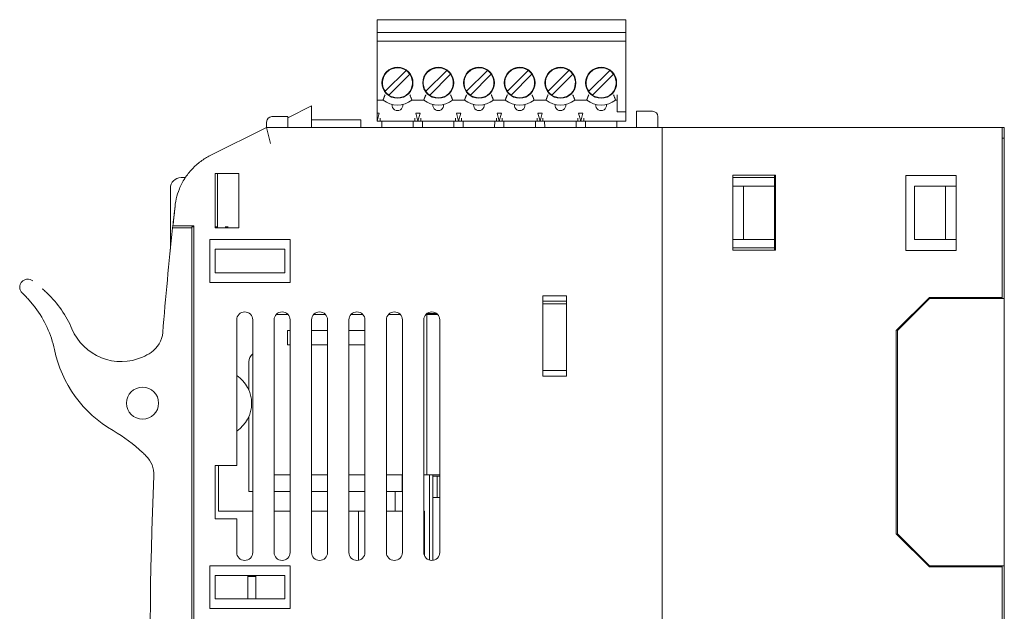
# Model space of a CAD drawing. Header units: millimetres. Extents: x 320 to 477, y -437 to -310.
# Tile 2 of 3: x 320 to 412, y -370 to -315. Entities that reach past the tile are written whole.
import ezdxf

# ---------------------------------------------------------------- set-up
doc = ezdxf.new("R2010")
doc.units = ezdxf.units.MM
doc.header["$MEASUREMENT"] = 0

msp = doc.modelspace()

# ---------------------------------------------------------------- linework, layer by layer
at = {"color": 0, "linetype": 'Continuous', "lineweight": 0, "extrusion": (0, 1, 0)}
for p, q in [((353.206, -314.84), (353.206, -315.34)), ((376.461, -314.84), (353.206, -314.84)), ((376.461, -315.34), (376.461, -314.84)), ((353.206, -316.04), (353.206, -315.34)), ((376.461, -315.34), (376.461, -316.04)), ((353.206, -316.84), (353.206, -316.04)), ((376.461, -316.04), (353.206, -316.04)), ((376.461, -316.84), (376.461, -316.04)), ((353.206, -316.84), (376.461, -316.84)), ((353.206, -316.84), (353.206, -317.14)), ((353.206, -321.85), (353.206, -317.14)), ((376.461, -317.14), (376.461, -316.84)), ((376.461, -317.14), (376.461, -322.94)), ((353.96, -321.537), (355.909, -319.589)), ((356.262, -319.942), (354.314, -321.89)), ((357.77, -321.537), (359.719, -319.589)), ((360.072, -319.942), (358.124, -321.89)), ((361.58, -321.537), (363.529, -319.589)), ((363.882, -319.942), (361.934, -321.89)), ((365.39, -321.537), (367.339, -319.589)), ((367.692, -319.942), (365.744, -321.89)), ((369.2, -321.537), (371.149, -319.589)), ((371.502, -319.942), (369.554, -321.89)), ((373.01, -321.537), (374.959, -319.589)), ((375.312, -319.942), (373.364, -321.89)), ((353.206, -321.85), (353.206, -322.35)), ((375.661, -321.85), (375.661, -322.94)), ((347.07, -322.905), (344.87, -324.005)), ((347.07, -322.905), (347.07, -324.582)), ((353.206, -322.35), (353.763, -322.35)), ((353.206, -323.59), (353.206, -322.35)), ((356.46, -322.35), (357.573, -322.35)), ((360.27, -322.35), (361.383, -322.35)), ((364.08, -322.35), (365.193, -322.35)), ((367.89, -322.35), (369.003, -322.35)), ((371.7, -322.35), (372.813, -322.35)), ((375.51, -322.35), (375.661, -322.35)), ((375.661, -323.44), (375.661, -322.94)), ((376.461, -323.44), (376.461, -322.94)), ((344.87, -323.905), (343.37, -323.905)), ((344.87, -323.905), (344.87, -324.405)), ((353.206, -324.34), (353.206, -323.59)), ((353.206, -324.34), (353.407, -323.59)), ((353.407, -323.59), (353.206, -323.59)), ((353.481, -324.34), (353.481, -324.04)), ((356.741, -324.04), (356.741, -324.34)), ((357.217, -323.59), (356.815, -323.59)), ((356.815, -323.59), (357.016, -324.34)), ((357.016, -324.34), (357.217, -323.59)), ((357.291, -324.34), (357.291, -324.04)), ((360.551, -324.04), (360.551, -324.34)), ((360.625, -323.59), (360.826, -324.34)), ((361.027, -323.59), (360.625, -323.59)), ((360.826, -324.34), (361.027, -323.59)), ((361.101, -324.34), (361.101, -324.04)), ((364.361, -324.04), (364.361, -324.34)), ((364.435, -323.59), (364.636, -324.34)), ((364.837, -323.59), (364.435, -323.59)), ((364.636, -324.34), (364.837, -323.59)), ((364.911, -324.34), (364.911, -324.04)), ((368.171, -324.04), (368.171, -324.34)), ((368.245, -323.59), (368.446, -324.34)), ((368.647, -323.59), (368.245, -323.59)), ((368.446, -324.34), (368.647, -323.59)), ((368.721, -324.34), (368.721, -324.04)), ((371.981, -324.04), (371.981, -324.34)), ((372.055, -323.59), (372.256, -324.34)), ((372.457, -323.59), (372.055, -323.59)), ((372.256, -324.34), (372.457, -323.59)), ((372.531, -324.34), (372.531, -324.04)), ((376.461, -323.44), (375.661, -323.44)), ((376.461, -323.44), (376.461, -324.04)), ((376.461, -324.34), (376.461, -324.04)), ((377.47, -323.405), (378.97, -323.405)), ((377.47, -323.405), (377.47, -323.905)), ((377.47, -323.905), (377.47, -324.905)), ((379.47, -324.905), (379.47, -323.905)), ((342.87, -324.905), (337.587, -327.547)), ((342.87, -324.905), (342.87, -324.405)), ((379.87, -324.905), (342.87, -324.905)), ((342.87, -324.905), (343.224, -326.405)), ((344.87, -324.405), (344.87, -324.905)), ((351.67, -324.205), (347.07, -324.205)), ((347.07, -324.582), (347.07, -324.905)), ((351.67, -324.205), (351.67, -324.905)), ((353.206, -324.34), (353.481, -324.34)), ((356.741, -324.34), (353.481, -324.34)), ((353.636, -324.34), (353.643, -324.905)), ((356.586, -324.34), (356.58, -324.905)), ((356.741, -324.34), (357.016, -324.34)), ((357.016, -324.34), (357.291, -324.34)), ((360.551, -324.34), (357.291, -324.34)), ((357.446, -324.34), (357.453, -324.905)), ((360.396, -324.34), (360.39, -324.905)), ((360.551, -324.34), (360.826, -324.34)), ((360.826, -324.34), (361.101, -324.34)), ((364.361, -324.34), (361.101, -324.34)), ((361.256, -324.34), (361.263, -324.905)), ((364.206, -324.34), (364.2, -324.905)), ((364.361, -324.34), (364.636, -324.34)), ((364.636, -324.34), (364.911, -324.34)), ((368.171, -324.34), (364.911, -324.34)), ((365.066, -324.34), (365.073, -324.905)), ((368.016, -324.34), (368.01, -324.905)), ((368.171, -324.34), (368.446, -324.34)), ((368.446, -324.34), (368.721, -324.34)), ((371.981, -324.34), (368.721, -324.34)), ((368.876, -324.34), (368.883, -324.905)), ((371.826, -324.34), (371.82, -324.905)), ((371.981, -324.34), (372.256, -324.34)), ((372.256, -324.34), (372.531, -324.34)), ((376.461, -324.34), (372.531, -324.34)), ((372.686, -324.34), (372.693, -324.905)), ((375.636, -324.34), (375.63, -324.905)), ((379.87, -325.905), (379.87, -324.905)), ((379.87, -324.905), (411.67, -324.905)), ((411.67, -324.905), (411.87, -324.905)), ((411.67, -324.905), (411.67, -325.905)), ((411.87, -324.905), (411.87, -340.905)), ((379.87, -325.905), (379.87, -420.905)), ((411.67, -340.805), (411.67, -325.905)), ((411.87, -325.905), (411.67, -325.905)), ((379.87, -326.405), (379.87, -420.405)), ((334.87, -329.605), (335.264, -329.605)), ((338.07, -329.205), (338.07, -334.305)), ((338.07, -329.205), (340.27, -329.205)), ((338.27, -334.205), (338.27, -329.205)), ((340.27, -329.205), (340.27, -334.305)), ((386.47, -329.38), (390.47, -329.38)), ((386.47, -336.38), (386.47, -329.38)), ((390.37, -329.58), (386.47, -329.58)), ((390.37, -329.38), (390.37, -329.58)), ((390.37, -330.405), (390.37, -329.58)), ((390.47, -329.38), (390.47, -336.38)), ((402.67, -336.405), (402.67, -329.405)), ((402.67, -329.405), (407.37, -329.405)), ((407.37, -329.405), (407.37, -336.405)), ((333.87, -336.305), (333.87, -330.605)), ((387.47, -330.405), (386.47, -330.405)), ((387.47, -330.405), (387.47, -335.405)), ((390.37, -330.405), (387.47, -330.405)), ((390.37, -330.405), (390.37, -335.405)), ((403.47, -330.405), (403.47, -335.405)), ((406.37, -330.405), (403.47, -330.405)), ((407.37, -330.405), (406.37, -330.405)), ((406.37, -330.405), (406.37, -335.405)), ((334.25, -332.771), (334.306, -332.258)), ((334.281, -332.546), (334.261, -332.771)), ((334.261, -332.771), (334.261, -332.771)), ((334.272, -332.771), (334.272, -332.77)), ((334.272, -332.771), (334.272, -332.771)), ((335.87, -334.305), (334.08, -334.305)), ((336.07, -334.105), (334.113, -334.105)), ((336.07, -334.205), (335.87, -334.205)), ((335.87, -334.205), (335.87, -334.305)), ((335.87, -334.305), (335.87, -409.677)), ((336.07, -412.705), (336.07, -334.105)), ((338.27, -334.205), (338.07, -334.205)), ((340.27, -334.304), (338.07, -334.304)), ((340.27, -334.305), (338.07, -334.305)), ((338.27, -334.205), (338.27, -334.304)), ((338.984, -334.205), (339.27, -334.205)), ((337.57, -335.405), (345.07, -335.405)), ((337.57, -339.405), (337.57, -335.405)), ((345.07, -335.405), (345.07, -339.405)), ((386.47, -335.405), (387.47, -335.405)), ((387.47, -335.405), (390.37, -335.405)), ((390.37, -336.18), (390.37, -335.405)), ((406.37, -335.405), (403.47, -335.405)), ((407.37, -335.405), (406.37, -335.405)), ((338.07, -336.305), (338.07, -338.505)), ((344.57, -336.305), (338.07, -336.305)), ((344.57, -338.505), (344.57, -336.305)), ((386.47, -336.18), (390.37, -336.18)), ((390.47, -336.38), (386.47, -336.38)), ((390.37, -336.18), (390.37, -336.38)), ((407.37, -336.405), (402.67, -336.405)), ((338.07, -338.505), (344.57, -338.505)), ((319.962, -339.362), (319.951, -339.374)), ((345.07, -339.405), (337.57, -339.405)), ((368.72, -340.655), (370.92, -340.655)), ((368.72, -348.155), (368.72, -340.655)), ((370.92, -340.655), (370.92, -348.155)), ((370.92, -341.155), (368.72, -341.155)), ((368.72, -341.405), (370.92, -341.405)), ((401.77, -343.905), (404.87, -340.805)), ((401.87, -343.905), (404.87, -340.905)), ((404.87, -340.805), (411.67, -340.805)), ((404.87, -340.905), (411.67, -340.905)), ((411.67, -340.805), (411.67, -340.905)), ((411.67, -340.905), (411.87, -340.905)), ((411.87, -340.905), (411.87, -365.905)), ((344.801, -342.405), (343.761, -342.405)), ((344.801, -342.405), (344.879, -342.405)), ((348.379, -342.405), (347.261, -342.405)), ((351.879, -342.405), (350.761, -342.405)), ((354.561, -342.405), (354.261, -342.405)), ((355.379, -342.405), (354.561, -342.405)), ((357.761, -342.405), (357.87, -342.405)), ((357.87, -342.305), (358.77, -342.305)), ((357.87, -342.405), (358.879, -342.405)), ((357.87, -357.405), (357.87, -342.405)), ((403.97, -341.805), (403.87, -341.805)), ((340.07, -356.515), (340.07, -342.905)), ((341.57, -364.655), (341.57, -342.905)), ((343.57, -364.655), (343.57, -342.905)), ((345.07, -364.655), (345.07, -342.905)), ((347.07, -364.655), (347.07, -342.905)), ((348.57, -364.655), (348.57, -342.905)), ((350.57, -364.655), (350.57, -342.905)), ((352.07, -364.655), (352.07, -342.905)), ((354.07, -364.655), (354.07, -342.905)), ((355.57, -364.655), (355.57, -342.905)), ((357.57, -364.655), (357.57, -342.905)), ((359.07, -364.655), (359.07, -342.905)), ((345.007, -343.905), (344.812, -343.905)), ((344.812, -345.255), (344.812, -343.905)), ((345.007, -343.905), (345.07, -343.905)), ((347.07, -343.905), (348.57, -343.905)), ((350.57, -343.905), (352.07, -343.905)), ((401.77, -362.905), (401.77, -343.905)), ((401.87, -362.905), (401.87, -343.905)), ((344.812, -345.255), (345.07, -345.255)), ((347.07, -345.255), (348.57, -345.255)), ((350.57, -345.255), (352.07, -345.255)), ((341.2, -346.845), (341.2, -349.44)), ((368.72, -347.655), (370.92, -347.655)), ((370.92, -348.155), (368.72, -348.155)), ((341.2, -351.971), (341.2, -358.945)), ((338.07, -361.515), (338.07, -356.515)), ((338.07, -356.515), (340.07, -356.515)), ((338.37, -356.515), (338.37, -360.805)), ((344.801, -357.405), (343.57, -357.405)), ((344.812, -357.405), (344.801, -357.405)), ((345.07, -357.405), (344.812, -357.405)), ((348.57, -357.405), (347.07, -357.405)), ((352.07, -357.405), (350.57, -357.405)), ((354.083, -357.405), (354.07, -357.405)), ((354.561, -357.405), (354.083, -357.405)), ((355.57, -357.405), (354.561, -357.405)), ((355.54, -357.405), (355.54, -358.945)), ((357.87, -357.405), (357.57, -357.405)), ((359.07, -357.405), (357.87, -357.405)), ((358.12, -365.378), (358.12, -357.405)), ((358.42, -365.399), (358.42, -357.405)), ((358.42, -357.505), (358.82, -357.505)), ((358.82, -357.505), (358.82, -359.505)), ((358.82, -357.505), (359.07, -357.505)), ((341.57, -358.945), (341.2, -358.945)), ((345.07, -358.945), (343.57, -358.945)), ((348.57, -358.945), (347.07, -358.945)), ((352.07, -358.945), (350.57, -358.945)), ((355.54, -358.945), (354.07, -358.945)), ((354.88, -360.805), (354.88, -358.945)), ((358.82, -359.505), (358.42, -359.505)), ((359.07, -359.505), (358.82, -359.505)), ((338.37, -360.805), (341.57, -360.805)), ((343.57, -360.805), (345.07, -360.805)), ((347.07, -360.805), (348.57, -360.805)), ((350.57, -360.805), (351.452, -360.805)), ((351.452, -360.805), (351.452, -365.394)), ((351.452, -360.805), (352.07, -360.805)), ((354.07, -360.805), (355.57, -360.805)), ((357.57, -360.805), (357.647, -360.805)), ((357.647, -360.805), (357.647, -364.986)), ((340.07, -361.515), (338.07, -361.515)), ((340.07, -364.655), (340.07, -361.515)), ((404.87, -366.005), (401.77, -362.905)), ((404.87, -365.905), (401.87, -362.905)), ((403.87, -365.005), (403.97, -365.005)), ((337.57, -365.905), (345.07, -365.905)), ((337.57, -369.905), (337.57, -365.905)), ((345.07, -365.905), (345.07, -369.905)), ((411.67, -365.905), (404.87, -365.905)), ((411.67, -366.005), (404.87, -366.005)), ((411.67, -365.905), (411.67, -366.005)), ((411.87, -365.905), (411.67, -365.905)), ((411.67, -380.805), (411.67, -366.005)), ((411.87, -365.905), (411.87, -380.905)), ((338.07, -366.805), (338.07, -369.005)), ((344.57, -366.805), (338.07, -366.805)), ((341.12, -366.805), (341.12, -369.005)), ((341.12, -366.905), (341.86, -366.905)), ((341.86, -369.005), (341.86, -366.805)), ((344.57, -369.005), (344.57, -366.805)), ((338.07, -369.005), (344.57, -369.005)), ((345.07, -369.905), (337.57, -369.905))]:
    msp.add_line(p, q, dxfattribs=at)
at = {"color": 0, "linetype": 'Continuous', "lineweight": 0}
for centre in [(355.111, -320.74), (358.921, -320.74), (362.731, -320.74), (366.541, -320.74), (370.351, -320.74), (374.161, -320.74)]:
    msp.add_circle(centre, 1.45, dxfattribs=at)
at = {"color": 0, "linetype": 'Continuous', "lineweight": 0, "extrusion": (0, 0, -1)}
msp.add_circle((-331.27, -350.691), 1.5, dxfattribs=at)
at = {"color": 0, "linetype": 'Continuous', "lineweight": 0}
for centre, radius, start, end in [((355.111, -320.74), 1.4, 55.28656, 214.71344), ((358.921, -320.74), 1.4, 55.28656, 214.71344), ((362.731, -320.74), 1.4, 55.28656, 214.71344), ((366.541, -320.74), 1.4, 55.28656, 214.71344), ((370.351, -320.74), 1.4, 55.28656, 214.71344), ((374.161, -320.74), 1.4, 55.28656, 214.71344), ((355.111, -320.74), 1.4, 235.28656, 34.71344), ((355.111, -320.74), 1.4, 34.71344, 55.28656), ((358.921, -320.74), 1.4, 235.28656, 34.71344), ((358.921, -320.74), 1.4, 34.71344, 55.28656), ((362.731, -320.74), 1.4, 235.28656, 34.71344), ((362.731, -320.74), 1.4, 34.71344, 55.28656), ((366.541, -320.74), 1.4, 235.28656, 34.71344), ((366.541, -320.74), 1.4, 34.71344, 55.28656), ((370.351, -320.74), 1.4, 235.28656, 34.71344), ((370.351, -320.74), 1.4, 34.71344, 55.28656), ((374.161, -320.74), 1.4, 235.28656, 34.71344), ((374.161, -320.74), 1.4, 34.71344, 55.28656), ((355.111, -320.74), 1.4, 214.71344, 235.28656), ((358.921, -320.74), 1.4, 214.71344, 235.28656), ((362.731, -320.74), 1.4, 214.71344, 235.28656), ((366.541, -320.74), 1.4, 214.71344, 235.28656), ((370.351, -320.74), 1.4, 214.71344, 235.28656), ((374.161, -320.74), 1.4, 214.71344, 235.28656), ((343.37, -324.405), 0.5, 90, 180), ((340.27, -332.914), 6, 157.97467, 176.4892), ((340.27, -332.914), 6, 178.62659, 178.63606), ((340.82, -342.905), 0.75, 90, 180), ((340.82, -342.905), 0.75, 0, 90), ((344.32, -342.905), 0.75, 90, 180), ((344.32, -342.905), 0.75, 0, 90), ((347.82, -342.905), 0.75, 90, 180), ((347.82, -342.905), 0.75, 0, 90), ((351.32, -342.905), 0.75, 90, 180), ((351.32, -342.905), 0.75, 0, 90), ((354.82, -342.905), 0.75, 90, 180), ((354.82, -342.905), 0.75, 0, 90), ((358.32, -342.905), 0.75, 90, 180), ((358.32, -342.905), 0.75, 0, 90), ((329.27, -341.805), 5, 202.97027, 293.57818), ((330.666, -343.879), 2.5, 303.93834, 355.3821), ((334.27, -343.305), 11.5, 191.94827, 240), ((329.27, -341.805), 5, 293.57818, 303.93834), ((321.02, -366.255), 15, 46.89533, 60), ((321.02, -366.255), 15, 45.21092, 46.89533), ((329.826, -357.384), 2.5, 357.50328, 45.21092), ((340.82, -364.655), 0.75, 180, 270), ((340.82, -364.655), 0.75, 270, 0), ((344.32, -364.655), 0.75, 180, 270), ((344.32, -364.655), 0.75, 270, 0), ((347.82, -364.655), 0.75, 180, 270), ((347.82, -364.655), 0.75, 270, 0), ((351.32, -364.655), 0.75, 180, 270), ((351.32, -364.655), 0.75, 270, 0), ((354.82, -364.655), 0.75, 180, 270), ((354.82, -364.655), 0.75, 270, 0), ((358.32, -364.655), 0.75, 180, 270), ((358.32, -364.655), 0.75, 270, 0)]:
    msp.add_arc(centre, radius, start, end, dxfattribs=at)
at = {"color": 0, "linetype": 'Continuous', "lineweight": 0, "extrusion": (0, 0, -1)}
for centre, radius, start, end in [((-355.111, -320.74), 2.1, 230.05549, 309.94451), ((-355.111, -322.84), 0.5, 173.16286, 6.83714), ((-358.921, -320.74), 2.1, 230.05549, 309.94451), ((-358.921, -322.84), 0.5, 173.16286, 6.83714), ((-362.731, -320.74), 2.1, 230.05549, 309.94451), ((-362.731, -322.84), 0.5, 173.16286, 6.83714), ((-366.541, -320.74), 2.1, 230.05549, 309.94451), ((-366.541, -322.84), 0.5, 173.16286, 6.83714), ((-370.351, -320.74), 2.1, 230.05549, 309.94451), ((-370.351, -322.84), 0.5, 173.16286, 6.83714), ((-374.161, -320.74), 2.1, 230.05549, 309.94451), ((-374.161, -322.84), 0.5, 173.16286, 6.83714), ((-378.97, -323.905), 0.5, 90, 180), ((-334.87, -330.605), 1, 0, 90), ((-694.972, -373.305), 362.992, 6.16778, 6.41147), ((-694.972, -373.405), 362.992, 6.21541, 6.42736), ((-694.972, -373.305), 362.992, 4.6179, 6.16778), ((-315.459, -347.659), 10, 133.52852, 157.02973), ((-313.236, -347.757), 10, 143.03975, 168.05173), ((-342.2, -346.845), 1, 0, 50.94988), ((-338.37, -350.705), 3.1, 123.25643, 236.74357), ((-694.972, -373.305), 362.992, 353.89496, 2.49672)]:
    msp.add_arc(centre, radius, start, end, dxfattribs=at)
at = {"color": 0, "linetype": 'Continuous', "lineweight": 0}
for points, knots in [([(353.763, -322.35), (353.763, -322.35), (353.763, -322.349), (353.764, -322.347), (353.765, -322.345), (353.766, -322.343), (353.767, -322.339), (353.768, -322.336), (353.77, -322.331), (353.771, -322.326), (353.772, -322.324), (353.773, -322.321), (353.774, -322.318), (353.776, -322.315), (353.777, -322.312), (353.778, -322.309), (353.78, -322.302), (353.783, -322.295), (353.786, -322.287), (353.789, -322.279), (353.792, -322.27), (353.796, -322.26), (353.799, -322.251), (353.803, -322.241), (353.807, -322.23), (353.809, -322.224), (353.811, -322.219), (353.813, -322.213), (353.816, -322.208), (353.818, -322.202), (353.82, -322.196), (353.824, -322.184), (353.829, -322.172), (353.834, -322.159), (353.839, -322.146), (353.844, -322.133), (353.849, -322.12), (353.855, -322.106), (353.86, -322.092), (353.866, -322.078), (353.869, -322.071), (353.871, -322.063), (353.874, -322.056), (353.877, -322.049), (353.88, -322.042), (353.883, -322.034), (353.889, -322.02), (353.895, -322.004), (353.901, -321.989), (353.907, -321.974), (353.913, -321.959), (353.92, -321.943), (353.926, -321.928), (353.933, -321.912), (353.939, -321.896), (353.946, -321.881), (353.952, -321.865), (353.959, -321.85)], [0.1895307, 0.1895307, 0.1895307, 0.1895307, 0.2403952, 0.2403952, 0.2403952, 0.2915125, 0.2915125, 0.2915125, 0.342581, 0.342581, 0.342581, 0.3680009, 0.3680009, 0.3680009, 0.393349, 0.393349, 0.393349, 0.4442886, 0.4442886, 0.4442886, 0.4954008, 0.4954008, 0.4954008, 0.5464062, 0.5464062, 0.5464062, 0.5717791, 0.5717791, 0.5717791, 0.5971487, 0.5971487, 0.5971487, 0.6481183, 0.6481183, 0.6481183, 0.6992227, 0.6992227, 0.6992227, 0.7502187, 0.7502187, 0.7502187, 0.7755968, 0.7755968, 0.7755968, 0.8009575, 0.8009575, 0.8009575, 0.8519126, 0.8519126, 0.8519126, 0.9030331, 0.9030331, 0.9030331, 0.9541133, 0.9541133, 0.9541133, 1.0049378, 1.0049378, 1.0049378, 1.0049378]), ([(356.264, -321.85), (356.27, -321.865), (356.277, -321.881), (356.283, -321.896), (356.29, -321.912), (356.296, -321.928), (356.303, -321.943), (356.309, -321.959), (356.315, -321.974), (356.322, -321.989), (356.328, -322.004), (356.334, -322.02), (356.34, -322.034), (356.351, -322.064), (356.363, -322.092), (356.373, -322.12), (356.379, -322.133), (356.384, -322.146), (356.389, -322.159), (356.393, -322.172), (356.398, -322.184), (356.403, -322.196), (356.405, -322.202), (356.407, -322.208), (356.409, -322.213), (356.411, -322.219), (356.413, -322.224), (356.415, -322.23), (356.419, -322.241), (356.423, -322.251), (356.427, -322.26), (356.43, -322.27), (356.434, -322.279), (356.437, -322.287), (356.44, -322.295), (356.442, -322.302), (356.445, -322.309), (356.446, -322.312), (356.447, -322.315), (356.448, -322.318), (356.449, -322.321), (356.45, -322.324), (356.451, -322.326), (356.453, -322.331), (356.455, -322.336), (356.456, -322.339), (356.457, -322.343), (356.458, -322.345), (356.459, -322.347), (356.459, -322.349), (356.46, -322.35), (356.46, -322.35)], [0, 0, 0, 0, 0.0508246, 0.0508246, 0.0508246, 0.1019028, 0.1019028, 0.1019028, 0.1530193, 0.1530193, 0.1530193, 0.2039688, 0.2039688, 0.2039688, 0.3057114, 0.3057114, 0.3057114, 0.3568166, 0.3568166, 0.3568166, 0.4077829, 0.4077829, 0.4077829, 0.4331497, 0.4331497, 0.4331497, 0.4585272, 0.4585272, 0.4585272, 0.5095383, 0.5095383, 0.5095383, 0.5606509, 0.5606509, 0.5606509, 0.6115864, 0.6115864, 0.6115864, 0.6369345, 0.6369345, 0.6369345, 0.6623587, 0.6623587, 0.6623587, 0.7134319, 0.7134319, 0.7134319, 0.7645484, 0.7645484, 0.7645484, 0.8154071, 0.8154071, 0.8154071, 0.8154071]), ([(357.573, -322.35), (357.573, -322.35), (357.573, -322.349), (357.574, -322.347), (357.575, -322.345), (357.576, -322.343), (357.577, -322.339), (357.578, -322.336), (357.58, -322.331), (357.581, -322.326), (357.582, -322.324), (357.583, -322.321), (357.584, -322.318), (357.586, -322.315), (357.587, -322.312), (357.588, -322.309), (357.59, -322.302), (357.593, -322.295), (357.596, -322.287), (357.599, -322.279), (357.602, -322.27), (357.606, -322.26), (357.609, -322.251), (357.613, -322.241), (357.617, -322.23), (357.619, -322.224), (357.621, -322.219), (357.623, -322.213), (357.626, -322.208), (357.628, -322.202), (357.63, -322.196), (357.634, -322.184), (357.639, -322.172), (357.644, -322.159), (357.649, -322.146), (357.654, -322.133), (357.659, -322.12), (357.665, -322.106), (357.67, -322.092), (357.676, -322.078), (357.679, -322.071), (357.681, -322.063), (357.684, -322.056), (357.687, -322.049), (357.69, -322.042), (357.693, -322.034), (357.699, -322.02), (357.705, -322.004), (357.711, -321.989), (357.717, -321.974), (357.723, -321.959), (357.73, -321.943), (357.736, -321.928), (357.743, -321.912), (357.749, -321.896), (357.756, -321.881), (357.762, -321.865), (357.769, -321.85)], [0.1895307, 0.1895307, 0.1895307, 0.1895307, 0.2403952, 0.2403952, 0.2403952, 0.2915125, 0.2915125, 0.2915125, 0.342581, 0.342581, 0.342581, 0.3680009, 0.3680009, 0.3680009, 0.393349, 0.393349, 0.393349, 0.4442886, 0.4442886, 0.4442886, 0.4954008, 0.4954008, 0.4954008, 0.5464062, 0.5464062, 0.5464062, 0.5717791, 0.5717791, 0.5717791, 0.5971487, 0.5971487, 0.5971487, 0.6481183, 0.6481183, 0.6481183, 0.6992227, 0.6992227, 0.6992227, 0.7502187, 0.7502187, 0.7502187, 0.7755968, 0.7755968, 0.7755968, 0.8009575, 0.8009575, 0.8009575, 0.8519126, 0.8519126, 0.8519126, 0.9030331, 0.9030331, 0.9030331, 0.9541133, 0.9541133, 0.9541133, 1.0049378, 1.0049378, 1.0049378, 1.0049378]), ([(360.074, -321.85), (360.08, -321.865), (360.087, -321.881), (360.093, -321.896), (360.1, -321.912), (360.106, -321.928), (360.113, -321.943), (360.119, -321.959), (360.125, -321.974), (360.132, -321.989), (360.138, -322.004), (360.144, -322.02), (360.15, -322.034), (360.161, -322.064), (360.173, -322.092), (360.183, -322.12), (360.189, -322.133), (360.194, -322.146), (360.199, -322.159), (360.203, -322.172), (360.208, -322.184), (360.213, -322.196), (360.215, -322.202), (360.217, -322.208), (360.219, -322.213), (360.221, -322.219), (360.223, -322.224), (360.225, -322.23), (360.229, -322.241), (360.233, -322.251), (360.237, -322.26), (360.24, -322.27), (360.244, -322.279), (360.247, -322.287), (360.25, -322.295), (360.252, -322.302), (360.255, -322.309), (360.256, -322.312), (360.257, -322.315), (360.258, -322.318), (360.259, -322.321), (360.26, -322.324), (360.261, -322.326), (360.263, -322.331), (360.265, -322.336), (360.266, -322.339), (360.267, -322.343), (360.268, -322.345), (360.269, -322.347), (360.269, -322.349), (360.27, -322.35), (360.27, -322.35)], [0, 0, 0, 0, 0.0508246, 0.0508246, 0.0508246, 0.1019028, 0.1019028, 0.1019028, 0.1530193, 0.1530193, 0.1530193, 0.2039688, 0.2039688, 0.2039688, 0.3057114, 0.3057114, 0.3057114, 0.3568166, 0.3568166, 0.3568166, 0.4077829, 0.4077829, 0.4077829, 0.4331497, 0.4331497, 0.4331497, 0.4585272, 0.4585272, 0.4585272, 0.5095383, 0.5095383, 0.5095383, 0.5606509, 0.5606509, 0.5606509, 0.6115864, 0.6115864, 0.6115864, 0.6369345, 0.6369345, 0.6369345, 0.6623587, 0.6623587, 0.6623587, 0.7134319, 0.7134319, 0.7134319, 0.7645484, 0.7645484, 0.7645484, 0.8154071, 0.8154071, 0.8154071, 0.8154071]), ([(361.383, -322.35), (361.383, -322.35), (361.383, -322.349), (361.384, -322.347), (361.385, -322.345), (361.386, -322.343), (361.387, -322.339), (361.388, -322.336), (361.39, -322.331), (361.391, -322.326), (361.392, -322.324), (361.393, -322.321), (361.394, -322.318), (361.396, -322.315), (361.397, -322.312), (361.398, -322.309), (361.4, -322.302), (361.403, -322.295), (361.406, -322.287), (361.409, -322.279), (361.412, -322.27), (361.416, -322.26), (361.419, -322.251), (361.423, -322.241), (361.427, -322.23), (361.429, -322.224), (361.431, -322.219), (361.433, -322.213), (361.436, -322.208), (361.438, -322.202), (361.44, -322.196), (361.444, -322.184), (361.449, -322.172), (361.454, -322.159), (361.459, -322.146), (361.464, -322.133), (361.469, -322.12), (361.475, -322.106), (361.48, -322.092), (361.486, -322.078), (361.489, -322.071), (361.491, -322.063), (361.494, -322.056), (361.497, -322.049), (361.5, -322.042), (361.503, -322.034), (361.509, -322.02), (361.515, -322.004), (361.521, -321.989), (361.527, -321.974), (361.533, -321.959), (361.54, -321.943), (361.546, -321.928), (361.553, -321.912), (361.559, -321.896), (361.566, -321.881), (361.572, -321.865), (361.579, -321.85)], [0.1895307, 0.1895307, 0.1895307, 0.1895307, 0.2403952, 0.2403952, 0.2403952, 0.2915125, 0.2915125, 0.2915125, 0.342581, 0.342581, 0.342581, 0.3680009, 0.3680009, 0.3680009, 0.393349, 0.393349, 0.393349, 0.4442886, 0.4442886, 0.4442886, 0.4954008, 0.4954008, 0.4954008, 0.5464062, 0.5464062, 0.5464062, 0.5717791, 0.5717791, 0.5717791, 0.5971487, 0.5971487, 0.5971487, 0.6481183, 0.6481183, 0.6481183, 0.6992227, 0.6992227, 0.6992227, 0.7502187, 0.7502187, 0.7502187, 0.7755968, 0.7755968, 0.7755968, 0.8009575, 0.8009575, 0.8009575, 0.8519126, 0.8519126, 0.8519126, 0.9030331, 0.9030331, 0.9030331, 0.9541133, 0.9541133, 0.9541133, 1.0049378, 1.0049378, 1.0049378, 1.0049378]), ([(363.884, -321.85), (363.89, -321.865), (363.897, -321.881), (363.903, -321.896), (363.91, -321.912), (363.916, -321.928), (363.923, -321.943), (363.929, -321.959), (363.935, -321.974), (363.942, -321.989), (363.948, -322.004), (363.954, -322.02), (363.96, -322.034), (363.971, -322.064), (363.983, -322.092), (363.993, -322.12), (363.999, -322.133), (364.004, -322.146), (364.009, -322.159), (364.013, -322.172), (364.018, -322.184), (364.023, -322.196), (364.025, -322.202), (364.027, -322.208), (364.029, -322.213), (364.031, -322.219), (364.033, -322.224), (364.035, -322.23), (364.039, -322.241), (364.043, -322.251), (364.047, -322.26), (364.05, -322.27), (364.054, -322.279), (364.057, -322.287), (364.06, -322.295), (364.062, -322.302), (364.065, -322.309), (364.066, -322.312), (364.067, -322.315), (364.068, -322.318), (364.069, -322.321), (364.07, -322.324), (364.071, -322.326), (364.073, -322.331), (364.075, -322.336), (364.076, -322.339), (364.077, -322.343), (364.078, -322.345), (364.079, -322.347), (364.079, -322.349), (364.08, -322.35), (364.08, -322.35)], [0, 0, 0, 0, 0.0508246, 0.0508246, 0.0508246, 0.1019028, 0.1019028, 0.1019028, 0.1530193, 0.1530193, 0.1530193, 0.2039688, 0.2039688, 0.2039688, 0.3057114, 0.3057114, 0.3057114, 0.3568166, 0.3568166, 0.3568166, 0.4077829, 0.4077829, 0.4077829, 0.4331497, 0.4331497, 0.4331497, 0.4585272, 0.4585272, 0.4585272, 0.5095383, 0.5095383, 0.5095383, 0.5606509, 0.5606509, 0.5606509, 0.6115864, 0.6115864, 0.6115864, 0.6369345, 0.6369345, 0.6369345, 0.6623587, 0.6623587, 0.6623587, 0.7134319, 0.7134319, 0.7134319, 0.7645484, 0.7645484, 0.7645484, 0.8154071, 0.8154071, 0.8154071, 0.8154071]), ([(365.193, -322.35), (365.193, -322.35), (365.193, -322.349), (365.194, -322.347), (365.195, -322.345), (365.196, -322.343), (365.197, -322.339), (365.198, -322.336), (365.2, -322.331), (365.201, -322.326), (365.202, -322.324), (365.203, -322.321), (365.204, -322.318), (365.206, -322.315), (365.207, -322.312), (365.208, -322.309), (365.21, -322.302), (365.213, -322.295), (365.216, -322.287), (365.219, -322.279), (365.222, -322.27), (365.226, -322.26), (365.229, -322.251), (365.233, -322.241), (365.237, -322.23), (365.239, -322.224), (365.241, -322.219), (365.243, -322.213), (365.246, -322.208), (365.248, -322.202), (365.25, -322.196), (365.254, -322.184), (365.259, -322.172), (365.264, -322.159), (365.269, -322.146), (365.274, -322.133), (365.279, -322.12), (365.285, -322.106), (365.29, -322.092), (365.296, -322.078), (365.299, -322.071), (365.301, -322.063), (365.304, -322.056), (365.307, -322.049), (365.31, -322.042), (365.313, -322.034), (365.319, -322.02), (365.325, -322.004), (365.331, -321.989), (365.337, -321.974), (365.343, -321.959), (365.35, -321.943), (365.356, -321.928), (365.363, -321.912), (365.369, -321.896), (365.376, -321.881), (365.382, -321.865), (365.389, -321.85)], [0.1895307, 0.1895307, 0.1895307, 0.1895307, 0.2403952, 0.2403952, 0.2403952, 0.2915125, 0.2915125, 0.2915125, 0.342581, 0.342581, 0.342581, 0.3680009, 0.3680009, 0.3680009, 0.393349, 0.393349, 0.393349, 0.4442886, 0.4442886, 0.4442886, 0.4954008, 0.4954008, 0.4954008, 0.5464062, 0.5464062, 0.5464062, 0.5717791, 0.5717791, 0.5717791, 0.5971487, 0.5971487, 0.5971487, 0.6481183, 0.6481183, 0.6481183, 0.6992227, 0.6992227, 0.6992227, 0.7502187, 0.7502187, 0.7502187, 0.7755968, 0.7755968, 0.7755968, 0.8009575, 0.8009575, 0.8009575, 0.8519126, 0.8519126, 0.8519126, 0.9030331, 0.9030331, 0.9030331, 0.9541133, 0.9541133, 0.9541133, 1.0049378, 1.0049378, 1.0049378, 1.0049378]), ([(367.694, -321.85), (367.7, -321.865), (367.707, -321.881), (367.713, -321.896), (367.72, -321.912), (367.726, -321.928), (367.733, -321.943), (367.739, -321.959), (367.745, -321.974), (367.752, -321.989), (367.758, -322.004), (367.764, -322.02), (367.77, -322.034), (367.781, -322.064), (367.793, -322.092), (367.803, -322.12), (367.809, -322.133), (367.814, -322.146), (367.819, -322.159), (367.823, -322.172), (367.828, -322.184), (367.833, -322.196), (367.835, -322.202), (367.837, -322.208), (367.839, -322.213), (367.841, -322.219), (367.843, -322.224), (367.845, -322.23), (367.849, -322.241), (367.853, -322.251), (367.857, -322.26), (367.86, -322.27), (367.864, -322.279), (367.867, -322.287), (367.87, -322.295), (367.872, -322.302), (367.875, -322.309), (367.876, -322.312), (367.877, -322.315), (367.878, -322.318), (367.879, -322.321), (367.88, -322.324), (367.881, -322.326), (367.883, -322.331), (367.885, -322.336), (367.886, -322.339), (367.887, -322.343), (367.888, -322.345), (367.889, -322.347), (367.889, -322.349), (367.89, -322.35), (367.89, -322.35)], [0, 0, 0, 0, 0.0508246, 0.0508246, 0.0508246, 0.1019028, 0.1019028, 0.1019028, 0.1530193, 0.1530193, 0.1530193, 0.2039688, 0.2039688, 0.2039688, 0.3057114, 0.3057114, 0.3057114, 0.3568166, 0.3568166, 0.3568166, 0.4077829, 0.4077829, 0.4077829, 0.4331497, 0.4331497, 0.4331497, 0.4585272, 0.4585272, 0.4585272, 0.5095383, 0.5095383, 0.5095383, 0.5606509, 0.5606509, 0.5606509, 0.6115864, 0.6115864, 0.6115864, 0.6369345, 0.6369345, 0.6369345, 0.6623587, 0.6623587, 0.6623587, 0.7134319, 0.7134319, 0.7134319, 0.7645484, 0.7645484, 0.7645484, 0.8154071, 0.8154071, 0.8154071, 0.8154071]), ([(369.003, -322.35), (369.003, -322.35), (369.003, -322.349), (369.004, -322.347), (369.005, -322.345), (369.006, -322.343), (369.007, -322.339), (369.008, -322.336), (369.01, -322.331), (369.011, -322.326), (369.012, -322.324), (369.013, -322.321), (369.014, -322.318), (369.016, -322.315), (369.017, -322.312), (369.018, -322.309), (369.02, -322.302), (369.023, -322.295), (369.026, -322.287), (369.029, -322.279), (369.032, -322.27), (369.036, -322.26), (369.039, -322.251), (369.043, -322.241), (369.047, -322.23), (369.049, -322.224), (369.051, -322.219), (369.053, -322.213), (369.056, -322.208), (369.058, -322.202), (369.06, -322.196), (369.064, -322.184), (369.069, -322.172), (369.074, -322.159), (369.079, -322.146), (369.084, -322.133), (369.089, -322.12), (369.095, -322.106), (369.1, -322.092), (369.106, -322.078), (369.109, -322.071), (369.111, -322.063), (369.114, -322.056), (369.117, -322.049), (369.12, -322.042), (369.123, -322.034), (369.129, -322.02), (369.135, -322.004), (369.141, -321.989), (369.147, -321.974), (369.153, -321.959), (369.16, -321.943), (369.166, -321.928), (369.173, -321.912), (369.179, -321.896), (369.186, -321.881), (369.192, -321.865), (369.199, -321.85)], [0.1895307, 0.1895307, 0.1895307, 0.1895307, 0.2403952, 0.2403952, 0.2403952, 0.2915125, 0.2915125, 0.2915125, 0.342581, 0.342581, 0.342581, 0.3680009, 0.3680009, 0.3680009, 0.393349, 0.393349, 0.393349, 0.4442886, 0.4442886, 0.4442886, 0.4954008, 0.4954008, 0.4954008, 0.5464062, 0.5464062, 0.5464062, 0.5717791, 0.5717791, 0.5717791, 0.5971487, 0.5971487, 0.5971487, 0.6481183, 0.6481183, 0.6481183, 0.6992227, 0.6992227, 0.6992227, 0.7502187, 0.7502187, 0.7502187, 0.7755968, 0.7755968, 0.7755968, 0.8009575, 0.8009575, 0.8009575, 0.8519126, 0.8519126, 0.8519126, 0.9030331, 0.9030331, 0.9030331, 0.9541133, 0.9541133, 0.9541133, 1.0049378, 1.0049378, 1.0049378, 1.0049378]), ([(371.504, -321.85), (371.51, -321.865), (371.517, -321.881), (371.523, -321.896), (371.53, -321.912), (371.536, -321.928), (371.543, -321.943), (371.549, -321.959), (371.555, -321.974), (371.562, -321.989), (371.568, -322.004), (371.574, -322.02), (371.58, -322.034), (371.591, -322.064), (371.603, -322.092), (371.613, -322.12), (371.619, -322.133), (371.624, -322.146), (371.629, -322.159), (371.633, -322.172), (371.638, -322.184), (371.643, -322.196), (371.645, -322.202), (371.647, -322.208), (371.649, -322.213), (371.651, -322.219), (371.653, -322.224), (371.655, -322.23), (371.659, -322.241), (371.663, -322.251), (371.667, -322.26), (371.67, -322.27), (371.674, -322.279), (371.677, -322.287), (371.68, -322.295), (371.682, -322.302), (371.685, -322.309), (371.686, -322.312), (371.687, -322.315), (371.688, -322.318), (371.689, -322.321), (371.69, -322.324), (371.691, -322.326), (371.693, -322.331), (371.695, -322.336), (371.696, -322.339), (371.697, -322.343), (371.698, -322.345), (371.699, -322.347), (371.699, -322.349), (371.7, -322.35), (371.7, -322.35)], [0, 0, 0, 0, 0.0508246, 0.0508246, 0.0508246, 0.1019028, 0.1019028, 0.1019028, 0.1530193, 0.1530193, 0.1530193, 0.2039688, 0.2039688, 0.2039688, 0.3057114, 0.3057114, 0.3057114, 0.3568166, 0.3568166, 0.3568166, 0.4077829, 0.4077829, 0.4077829, 0.4331497, 0.4331497, 0.4331497, 0.4585272, 0.4585272, 0.4585272, 0.5095383, 0.5095383, 0.5095383, 0.5606509, 0.5606509, 0.5606509, 0.6115864, 0.6115864, 0.6115864, 0.6369345, 0.6369345, 0.6369345, 0.6623587, 0.6623587, 0.6623587, 0.7134319, 0.7134319, 0.7134319, 0.7645484, 0.7645484, 0.7645484, 0.8154071, 0.8154071, 0.8154071, 0.8154071]), ([(372.813, -322.35), (372.813, -322.35), (372.813, -322.349), (372.814, -322.347), (372.815, -322.345), (372.816, -322.343), (372.817, -322.339), (372.818, -322.336), (372.82, -322.331), (372.821, -322.326), (372.822, -322.324), (372.823, -322.321), (372.824, -322.318), (372.826, -322.315), (372.827, -322.312), (372.828, -322.309), (372.83, -322.302), (372.833, -322.295), (372.836, -322.287), (372.839, -322.279), (372.842, -322.27), (372.846, -322.26), (372.849, -322.251), (372.853, -322.241), (372.857, -322.23), (372.859, -322.224), (372.861, -322.219), (372.863, -322.213), (372.866, -322.208), (372.868, -322.202), (372.87, -322.196), (372.874, -322.184), (372.879, -322.172), (372.884, -322.159), (372.889, -322.146), (372.894, -322.133), (372.899, -322.12), (372.905, -322.106), (372.91, -322.092), (372.916, -322.078), (372.919, -322.071), (372.921, -322.063), (372.924, -322.056), (372.927, -322.049), (372.93, -322.042), (372.933, -322.034), (372.939, -322.02), (372.945, -322.004), (372.951, -321.989), (372.957, -321.974), (372.963, -321.959), (372.97, -321.943), (372.976, -321.928), (372.983, -321.912), (372.989, -321.896), (372.996, -321.881), (373.002, -321.865), (373.009, -321.85)], [0.1895307, 0.1895307, 0.1895307, 0.1895307, 0.2403952, 0.2403952, 0.2403952, 0.2915125, 0.2915125, 0.2915125, 0.342581, 0.342581, 0.342581, 0.3680009, 0.3680009, 0.3680009, 0.393349, 0.393349, 0.393349, 0.4442886, 0.4442886, 0.4442886, 0.4954008, 0.4954008, 0.4954008, 0.5464062, 0.5464062, 0.5464062, 0.5717791, 0.5717791, 0.5717791, 0.5971487, 0.5971487, 0.5971487, 0.6481183, 0.6481183, 0.6481183, 0.6992227, 0.6992227, 0.6992227, 0.7502187, 0.7502187, 0.7502187, 0.7755968, 0.7755968, 0.7755968, 0.8009575, 0.8009575, 0.8009575, 0.8519126, 0.8519126, 0.8519126, 0.9030331, 0.9030331, 0.9030331, 0.9541133, 0.9541133, 0.9541133, 1.0049378, 1.0049378, 1.0049378, 1.0049378]), ([(375.51, -322.35), (375.51, -322.35), (375.509, -322.349), (375.509, -322.347), (375.508, -322.345), (375.507, -322.343), (375.506, -322.339), (375.505, -322.336), (375.503, -322.331), (375.501, -322.326), (375.5, -322.324), (375.499, -322.321), (375.498, -322.318), (375.497, -322.315), (375.496, -322.312), (375.495, -322.309), (375.492, -322.302), (375.49, -322.295), (375.487, -322.287), (375.484, -322.279), (375.48, -322.27), (375.477, -322.26), (375.473, -322.251), (375.469, -322.241), (375.465, -322.23), (375.463, -322.224), (375.461, -322.219), (375.459, -322.213), (375.457, -322.208), (375.455, -322.202), (375.453, -322.196), (375.448, -322.184), (375.443, -322.172), (375.439, -322.159), (375.434, -322.146), (375.429, -322.133), (375.423, -322.12), (375.413, -322.092), (375.401, -322.064), (375.39, -322.034), (375.384, -322.02), (375.378, -322.004), (375.372, -321.989), (375.365, -321.974), (375.359, -321.959), (375.353, -321.943), (375.346, -321.928), (375.34, -321.912), (375.333, -321.896), (375.327, -321.881), (375.32, -321.865), (375.314, -321.85)], [0.1886418, 0.1886418, 0.1886418, 0.1886418, 0.2395005, 0.2395005, 0.2395005, 0.290617, 0.290617, 0.290617, 0.3416902, 0.3416902, 0.3416902, 0.3671144, 0.3671144, 0.3671144, 0.3924625, 0.3924625, 0.3924625, 0.443398, 0.443398, 0.443398, 0.4945106, 0.4945106, 0.4945106, 0.5455217, 0.5455217, 0.5455217, 0.5708992, 0.5708992, 0.5708992, 0.596266, 0.596266, 0.596266, 0.6472322, 0.6472322, 0.6472322, 0.6983375, 0.6983375, 0.6983375, 0.8000801, 0.8000801, 0.8000801, 0.8510295, 0.8510295, 0.8510295, 0.9021461, 0.9021461, 0.9021461, 0.9532242, 0.9532242, 0.9532242, 1.0040489, 1.0040489, 1.0040489, 1.0040489]), ([(337.587, -327.547), (337.287, -327.697), (336.989, -327.878), (336.419, -328.299), (336.147, -328.54), (335.647, -329.072), (335.419, -329.363), (335.02, -329.986), (334.848, -330.317), (334.708, -330.664)], [0, 0, 0, 0, 1.12229, 1.12229, 2.24458, 2.24458, 3.366869, 3.366869, 4.489159, 4.489159, 4.489159, 4.489159]), ([(320.017, -340.407), (319.936, -340.333), (319.88, -340.248), (319.798, -340.065), (319.778, -339.966), (319.774, -339.775), (319.791, -339.683), (319.852, -339.514), (319.897, -339.438), (319.951, -339.374)], [4.611862, 4.611862, 4.611862, 4.611862, 5.085667, 5.085667, 5.609517, 5.609517, 6.133367, 6.133367, 6.657217, 6.657217, 6.657217, 6.657217]), ([(319.962, -339.362), (320.019, -339.294), (320.095, -339.229), (320.271, -339.135), (320.371, -339.106), (320.552, -339.09), (320.646, -339.096), (320.838, -339.15), (320.935, -339.2), (321.018, -339.269)], [0, 0, 0, 0, 0.55751, 0.55751, 1.11502, 1.11502, 1.572211, 1.572211, 2.029403, 2.029403, 2.029403, 2.029403]), ([(320.017, -340.407), (320.022, -340.411), (320.026, -340.416), (320.113, -340.496), (320.205, -340.584), (320.4, -340.779), (320.504, -340.886), (320.714, -341.116), (320.821, -341.238), (321.029, -341.489), (321.131, -341.617), (321.226, -341.744)], [1.858972, 1.858972, 1.858972, 1.858972, 1.885251, 1.885251, 2.360637, 2.360637, 2.836024, 2.836024, 3.311411, 3.311411, 3.786798, 3.786798, 3.786798, 3.786798]), ([(322.347, -340.409), (322.233, -340.301), (322.112, -340.192), (321.956, -340.057), (321.922, -340.028), (321.887, -339.999)], [11.3775512, 11.3775512, 11.3775512, 11.3775512, 11.8486364, 11.8486364, 11.9806342, 11.9806342, 11.9806342, 11.9806342])]:
    msp.add_open_spline(points, degree=3, knots=knots, dxfattribs=at)

doc.saveas('drawing.dxf')
